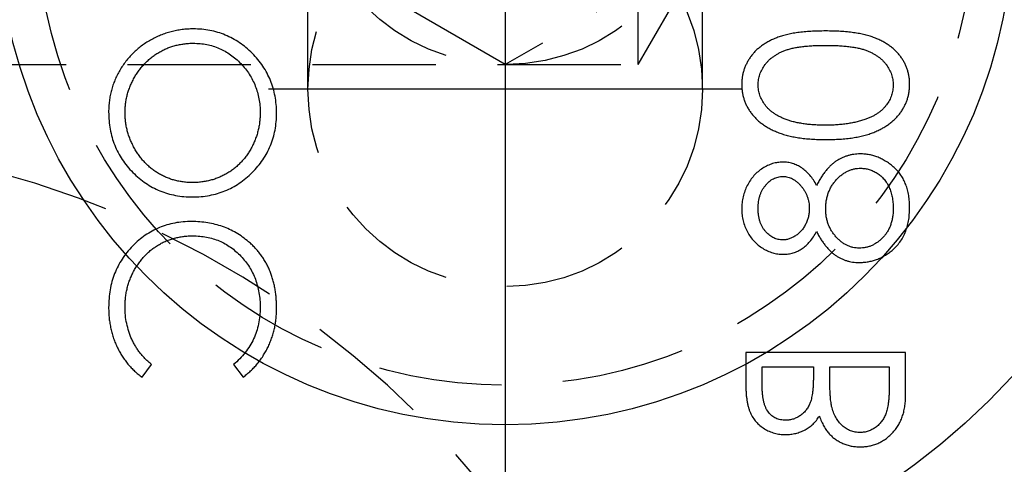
# Model space of a CAD drawing. Extents: x 2651 to 11825, y -3833 to 1075.
# Tile 185 of 256: x 4100.84 to 4120.8, y 44.54 to 53.55. Entities that reach past the tile are written whole.
import ezdxf

# ---------------------------------------------------------------- set-up
doc = ezdxf.new("R2010")
doc.units = 0
doc.header["$LTSCALE"] = 10
for name, pattern in [('CENTER', [2, 1.25, -0.25, 0.25, -0.25]), ('CNSCEN', [17, 15, -1, 0, -1]), ('CNSHID', [4, 3, -1]), ('HIDDEN', [0.375, 0.25, -0.125])]:
    doc.linetypes.add(name, pattern=pattern)
doc.layers.get('0').update_dxf_attribs({"linetype": 'CONTINUOUS'})
doc.layers.get('Defpoints').update_dxf_attribs({"linetype": 'CONTINUOUS'})
for name, color, linetype in [('1', 7, 'CONTINUOUS'), ('COOL', 150, 'HIDDEN'), ('DIM', 3, 'CONTINUOUS'), ('HIDDEN', 6, 'HIDDEN'), ('PART', 7, 'CONTINUOUS'), ('WL1-HL', 4, 'CNSHID'), ('WOR1-CL', 1, 'CNSCEN')]:
    doc.layers.add(name, color=color, linetype=linetype)
doc.styles.get("Standard").update_dxf_attribs({"font": 'romans.shx'})
doc.dimstyles.new('MM& INCH5', dxfattribs={"dimtxt": 5, "dimasz": 2.5, "dimexe": 1, "dimexo": 0.5, "dimtad": 0, "dimrnd": 1.38778e-17, "dimzin": 9, "dimdsep": 46, "dimtxsty": 'Standard', "dimblk": 'CLOSED', "dimcen": 0, "dimclrd": 3, "dimclre": 3, "dimclrt": 3, "dimazin": 2, "dimtfac": 0.75, "dimtofl": 0, "dimtmove": 0, "dimatfit": 3, "dimfxl": 0, "dimtolj": 1, "dimarcsym": 0})

# ---------------------------------------------------------------- blocks, each defined once
blk = doc.blocks.new('DSD')
at = {"layer": '1', "color": 7, "linetype": 'Continuous'}
for p, q in [((489.501, 478.156), (489.501, 477.524)), ((492.74, 478.156), (489.501, 478.156)), ((492.74, 477.28), (492.74, 478.156)), ((477.261, 477.657), (477.455, 477.912)), ((479.116, 477.912), (479.309, 477.657)), ((489.834, 477.865), (490.872, 477.865)), ((489.834, 477.471), (489.834, 477.865)), ((490.872, 477.865), (490.872, 477.67)), ((491.204, 477.865), (492.408, 477.865)), ((491.204, 477.672), (491.204, 477.865)), ((492.408, 477.865), (492.408, 477.451))]:
    blk.add_line(p, q, dxfattribs=at)
at = {"layer": '1', "color": 110, "linetype": 'Continuous'}
blk.add_arc((488.973, 483.37), 24.354, 270, 351.2121, dxfattribs=at)
at = {"layer": '1', "color": 252, "linetype": 'Continuous'}
blk.add_arc((488.973, 483.37), 24.354, 270, 351.2121, dxfattribs=at)
at = {"layer": '1', "color": 7, "linetype": 'Continuous', "extrusion": (0, 0, -1)}
blk.add_arc((-488.973, 483.37), 25.908, 188.7879, 270, dxfattribs=at)
at = {"layer": '1', "color": 7, "linetype": 'Continuous'}
for points, knots in [([(478.3, 484.716), (478.261, 484.715), (478.185, 484.714), (478.071, 484.702), (477.959, 484.685), (477.85, 484.661), (477.742, 484.628), (477.637, 484.59), (477.534, 484.544), (477.433, 484.492), (477.336, 484.433), (477.245, 484.368), (477.158, 484.3), (477.078, 484.225), (477.002, 484.146), (476.932, 484.061), (476.867, 483.971), (476.808, 483.877), (476.755, 483.779), (476.71, 483.678), (476.67, 483.576), (476.639, 483.471), (476.614, 483.365), (476.597, 483.256), (476.585, 483.146), (476.584, 483.072), (476.583, 483.034)], [0, 0, 0, 0, 0.043209, 0.085873, 0.12812, 0.170152, 0.211918, 0.253753, 0.296006, 0.338443, 0.381015, 0.42282, 0.464089, 0.505126, 0.545975, 0.586985, 0.628339, 0.670084, 0.711992, 0.753039, 0.794049, 0.834886, 0.875498, 0.916547, 0.958004, 1, 1, 1, 1]), ([(479.988, 483.008), (479.987, 483.067), (479.984, 483.183), (479.96, 483.352), (479.922, 483.515), (479.867, 483.671), (479.798, 483.82), (479.712, 483.962), (479.611, 484.097), (479.496, 484.223), (479.371, 484.338), (479.237, 484.439), (479.097, 484.524), (478.95, 484.594), (478.797, 484.649), (478.637, 484.687), (478.47, 484.711), (478.357, 484.714), (478.3, 484.716)], [0, 0, 0, 0, 0.065819, 0.129747, 0.192072, 0.253459, 0.31457, 0.37628, 0.439026, 0.503267, 0.567493, 0.629705, 0.691, 0.751452, 0.812004, 0.87315, 0.935635, 1, 1, 1, 1]), ([(491.122, 484.674), (491.07, 484.674), (490.969, 484.673), (490.822, 484.667), (490.685, 484.656), (490.556, 484.641), (490.436, 484.623), (490.326, 484.598), (490.224, 484.571), (490.131, 484.539), (490.046, 484.503), (489.966, 484.464), (489.892, 484.42), (489.822, 484.373), (489.758, 484.323), (489.699, 484.27), (489.647, 484.212), (489.599, 484.152), (489.557, 484.088), (489.52, 484.022), (489.488, 483.955), (489.463, 483.886), (489.443, 483.815), (489.429, 483.742), (489.42, 483.667), (489.419, 483.617), (489.418, 483.591)], [0, 0, 0, 0, 0.068595, 0.133246, 0.194313, 0.251279, 0.304513, 0.354235, 0.400481, 0.443411, 0.484015, 0.523252, 0.561042, 0.5979, 0.633518, 0.668314, 0.702496, 0.736685, 0.770293, 0.803437, 0.835913, 0.86846, 0.900847, 0.933467, 0.966258, 1, 1, 1, 1]), ([(492.823, 483.591), (492.823, 483.617), (492.822, 483.667), (492.813, 483.742), (492.799, 483.814), (492.779, 483.885), (492.755, 483.954), (492.723, 484.021), (492.687, 484.086), (492.645, 484.149), (492.598, 484.209), (492.545, 484.267), (492.486, 484.32), (492.422, 484.37), (492.353, 484.417), (492.278, 484.46), (492.198, 484.5), (492.111, 484.537), (492.018, 484.569), (491.916, 484.598), (491.805, 484.621), (491.685, 484.64), (491.557, 484.656), (491.42, 484.667), (491.274, 484.673), (491.173, 484.674), (491.122, 484.674)], [0, 0, 0, 0, 0.033787, 0.066622, 0.099285, 0.131361, 0.163585, 0.196104, 0.228902, 0.262158, 0.295991, 0.330218, 0.36506, 0.400951, 0.43762, 0.475708, 0.515381, 0.556414, 0.599765, 0.646424, 0.696431, 0.749782, 0.806573, 0.867436, 0.931887, 1, 1, 1, 1]), ([(476.916, 483.02), (476.916, 483.051), (476.917, 483.112), (476.927, 483.203), (476.941, 483.292), (476.96, 483.381), (476.988, 483.468), (477.019, 483.554), (477.057, 483.639), (477.1, 483.722), (477.148, 483.802), (477.201, 483.878), (477.257, 483.95), (477.318, 484.017), (477.382, 484.079), (477.45, 484.138), (477.523, 484.191), (477.599, 484.24), (477.679, 484.283), (477.76, 484.322), (477.845, 484.353), (477.931, 484.379), (478.02, 484.4), (478.111, 484.414), (478.204, 484.424), (478.267, 484.425), (478.299, 484.425)], [0, 0, 0, 0, 0.042023, 0.083645, 0.124984, 0.166247, 0.207702, 0.249631, 0.291742, 0.334743, 0.37746, 0.419556, 0.461044, 0.502096, 0.542891, 0.583801, 0.624864, 0.666225, 0.707399, 0.748557, 0.789655, 0.83074, 0.87207, 0.913993, 0.956498, 1, 1, 1, 1]), ([(478.299, 484.425), (478.345, 484.424), (478.438, 484.422), (478.572, 484.401), (478.702, 484.37), (478.826, 484.324), (478.944, 484.266), (479.057, 484.195), (479.164, 484.11), (479.264, 484.014), (479.356, 483.91), (479.436, 483.798), (479.504, 483.682), (479.559, 483.559), (479.603, 483.432), (479.633, 483.299), (479.653, 483.161), (479.655, 483.067), (479.656, 483.02)], [0, 0, 0, 0, 0.064504, 0.126899, 0.187747, 0.24815, 0.308586, 0.369583, 0.431827, 0.49618, 0.560668, 0.623504, 0.68526, 0.746537, 0.808327, 0.870486, 0.934317, 1, 1, 1, 1]), ([(489.751, 483.582), (489.752, 483.617), (489.756, 483.689), (489.783, 483.795), (489.829, 483.897), (489.88, 483.977), (489.928, 484.039), (489.97, 484.083), (490.016, 484.124), (490.067, 484.161), (490.121, 484.196), (490.179, 484.229), (490.242, 484.258), (490.309, 484.285), (490.383, 484.309), (490.464, 484.328), (490.553, 484.346), (490.651, 484.359), (490.757, 484.37), (490.871, 484.378), (490.993, 484.383), (491.077, 484.383), (491.121, 484.383)], [0, 0, 0, 0, 0.060387, 0.120883, 0.182755, 0.247811, 0.281299, 0.315088, 0.349702, 0.384857, 0.420966, 0.458511, 0.497175, 0.537602, 0.580503, 0.627468, 0.678388, 0.733983, 0.793747, 0.857714, 0.926698, 1, 1, 1, 1]), ([(491.121, 484.383), (491.164, 484.383), (491.248, 484.383), (491.37, 484.378), (491.484, 484.37), (491.589, 484.36), (491.687, 484.345), (491.776, 484.329), (491.858, 484.309), (491.931, 484.286), (491.998, 484.259), (492.061, 484.229), (492.12, 484.198), (492.174, 484.163), (492.224, 484.124), (492.27, 484.083), (492.312, 484.039), (492.361, 483.977), (492.413, 483.896), (492.457, 483.794), (492.485, 483.689), (492.489, 483.617), (492.491, 483.582)], [0, 0, 0, 0, 0.072951, 0.141584, 0.205926, 0.265301, 0.320597, 0.371817, 0.41879, 0.461699, 0.502134, 0.540804, 0.578181, 0.614297, 0.649678, 0.684299, 0.718359, 0.752081, 0.817652, 0.879722, 0.939966, 1, 1, 1, 1]), ([(489.418, 483.591), (489.419, 483.566), (489.42, 483.514), (489.428, 483.439), (489.443, 483.365), (489.463, 483.293), (489.488, 483.222), (489.52, 483.154), (489.556, 483.087), (489.6, 483.023), (489.648, 482.961), (489.702, 482.902), (489.762, 482.847), (489.827, 482.794), (489.899, 482.746), (489.975, 482.7), (490.058, 482.659), (490.147, 482.62), (490.242, 482.586), (490.345, 482.555), (490.455, 482.53), (490.573, 482.509), (490.7, 482.493), (490.834, 482.482), (490.975, 482.475), (491.072, 482.474), (491.122, 482.474)], [0, 0, 0, 0, 0.033788, 0.067194, 0.099862, 0.132567, 0.165151, 0.197913, 0.231319, 0.265083, 0.299255, 0.334399, 0.369943, 0.406284, 0.444064, 0.482998, 0.523354, 0.565537, 0.609613, 0.656391, 0.705885, 0.758325, 0.813832, 0.872795, 0.934722, 1, 1, 1, 1]), ([(491.121, 482.764), (491.082, 482.765), (491.006, 482.766), (490.894, 482.77), (490.788, 482.779), (490.687, 482.79), (490.592, 482.806), (490.502, 482.824), (490.418, 482.847), (490.339, 482.872), (490.265, 482.9), (490.196, 482.932), (490.133, 482.965), (490.074, 483.002), (490.02, 483.041), (489.973, 483.083), (489.929, 483.127), (489.88, 483.189), (489.829, 483.27), (489.783, 483.371), (489.756, 483.475), (489.752, 483.546), (489.751, 483.582)], [0, 0, 0, 0, 0.065681, 0.128486, 0.188175, 0.245106, 0.299448, 0.350823, 0.399942, 0.446672, 0.491255, 0.533376, 0.573853, 0.612526, 0.649597, 0.685532, 0.720106, 0.753838, 0.818925, 0.880493, 0.940311, 1, 1, 1, 1]), ([(491.122, 482.474), (491.172, 482.474), (491.268, 482.475), (491.409, 482.481), (491.542, 482.493), (491.668, 482.508), (491.786, 482.529), (491.896, 482.555), (491.998, 482.583), (492.093, 482.618), (492.181, 482.656), (492.263, 482.698), (492.34, 482.743), (492.411, 482.791), (492.477, 482.843), (492.537, 482.9), (492.591, 482.958), (492.64, 483.021), (492.683, 483.086), (492.721, 483.153), (492.752, 483.222), (492.778, 483.292), (492.798, 483.364), (492.812, 483.439), (492.822, 483.514), (492.823, 483.566), (492.823, 483.591)], [0, 0, 0, 0, 0.065063, 0.126773, 0.185516, 0.240765, 0.29298, 0.34225, 0.388919, 0.432776, 0.474628, 0.514775, 0.553606, 0.591426, 0.628028, 0.663804, 0.698984, 0.733591, 0.767628, 0.801208, 0.834264, 0.866981, 0.89972, 0.932702, 0.966176, 1, 1, 1, 1]), ([(492.491, 483.582), (492.489, 483.546), (492.486, 483.474), (492.458, 483.369), (492.415, 483.268), (492.364, 483.188), (492.316, 483.128), (492.274, 483.084), (492.228, 483.044), (492.178, 483.007), (492.124, 482.972), (492.065, 482.94), (492.002, 482.912), (491.957, 482.895), (491.935, 482.887)], [0, 0, 0, 0, 0.112813, 0.225394, 0.339595, 0.459675, 0.521735, 0.583926, 0.648174, 0.713881, 0.781004, 0.851451, 0.924051, 1, 1, 1, 1]), ([(476.583, 483.034), (476.585, 482.974), (476.588, 482.856), (476.611, 482.683), (476.65, 482.518), (476.703, 482.359), (476.773, 482.209), (476.858, 482.066), (476.958, 481.93), (477.073, 481.804), (477.199, 481.689), (477.332, 481.587), (477.474, 481.502), (477.622, 481.432), (477.777, 481.377), (477.94, 481.34), (478.11, 481.315), (478.226, 481.312), (478.284, 481.311)], [0, 0, 0, 0, 0.06657, 0.130749, 0.193413, 0.254989, 0.316114, 0.377262, 0.439401, 0.502971, 0.566525, 0.628231, 0.689091, 0.749345, 0.81017, 0.87161, 0.934869, 1, 1, 1, 1]), ([(478.284, 481.602), (478.252, 481.602), (478.19, 481.603), (478.098, 481.613), (478.008, 481.627), (477.921, 481.647), (477.835, 481.673), (477.753, 481.705), (477.672, 481.742), (477.594, 481.786), (477.519, 481.834), (477.447, 481.888), (477.38, 481.946), (477.315, 482.009), (477.256, 482.076), (477.2, 482.149), (477.148, 482.226), (477.1, 482.307), (477.057, 482.391), (477.019, 482.477), (476.988, 482.565), (476.96, 482.653), (476.941, 482.743), (476.927, 482.834), (476.917, 482.927), (476.916, 482.989), (476.916, 483.02)], [0, 0, 0, 0, 0.042915, 0.08513, 0.126473, 0.167453, 0.207976, 0.248249, 0.28875, 0.32967, 0.370537, 0.411129, 0.451819, 0.492406, 0.533486, 0.575263, 0.617441, 0.660672, 0.70394, 0.746868, 0.789079, 0.831104, 0.873238, 0.915166, 0.957381, 1, 1, 1, 1]), ([(479.656, 483.02), (479.655, 482.988), (479.655, 482.924), (479.646, 482.83), (479.632, 482.737), (479.611, 482.646), (479.586, 482.557), (479.556, 482.47), (479.518, 482.385), (479.477, 482.301), (479.429, 482.221), (479.378, 482.145), (479.322, 482.074), (479.262, 482.007), (479.198, 481.945), (479.13, 481.887), (479.058, 481.834), (478.982, 481.786), (478.902, 481.742), (478.82, 481.705), (478.736, 481.673), (478.65, 481.647), (478.561, 481.627), (478.471, 481.613), (478.378, 481.603), (478.315, 481.602), (478.284, 481.602)], [0, 0, 0, 0, 0.043633, 0.086538, 0.129177, 0.171436, 0.213416, 0.255266, 0.297369, 0.339941, 0.382347, 0.423953, 0.464871, 0.505572, 0.546003, 0.586568, 0.627065, 0.668271, 0.709549, 0.750428, 0.791096, 0.832027, 0.873136, 0.914611, 0.956956, 1, 1, 1, 1]), ([(478.284, 481.311), (478.343, 481.312), (478.457, 481.315), (478.626, 481.34), (478.788, 481.378), (478.943, 481.432), (479.092, 481.501), (479.233, 481.587), (479.368, 481.688), (479.494, 481.803), (479.61, 481.928), (479.711, 482.063), (479.797, 482.203), (479.866, 482.351), (479.922, 482.506), (479.959, 482.667), (479.984, 482.835), (479.987, 482.95), (479.988, 483.008)], [0, 0, 0, 0, 0.065227, 0.128569, 0.19032, 0.251378, 0.312388, 0.373789, 0.436431, 0.500567, 0.564687, 0.627136, 0.688455, 0.749246, 0.810155, 0.871671, 0.934773, 1, 1, 1, 1]), ([(491.935, 482.887), (491.906, 482.877), (491.847, 482.857), (491.756, 482.832), (491.661, 482.812), (491.561, 482.793), (491.457, 482.781), (491.349, 482.771), (491.236, 482.765), (491.16, 482.765), (491.121, 482.764)], [0, 0, 0, 0, 0.110588, 0.224542, 0.342503, 0.464324, 0.590756, 0.722227, 0.858843, 1, 1, 1, 1]), ([(491.823, 482.183), (491.801, 482.182), (491.756, 482.181), (491.689, 482.174), (491.625, 482.162), (491.562, 482.146), (491.501, 482.125), (491.441, 482.099), (491.384, 482.068), (491.327, 482.033), (491.273, 481.992), (491.22, 481.945), (491.169, 481.893), (491.119, 481.834), (491.07, 481.771), (491.024, 481.7), (490.978, 481.625), (490.95, 481.571), (490.936, 481.544)], [0, 0, 0, 0, 0.058854, 0.116315, 0.172675, 0.22878, 0.28458, 0.340257, 0.39663, 0.453507, 0.512318, 0.572648, 0.636022, 0.702363, 0.771483, 0.844184, 0.92007, 1, 1, 1, 1]), ([(492.823, 481.087), (492.822, 481.131), (492.82, 481.215), (492.806, 481.339), (492.781, 481.453), (492.747, 481.561), (492.704, 481.659), (492.649, 481.75), (492.586, 481.833), (492.512, 481.906), (492.434, 481.97), (492.352, 482.027), (492.269, 482.075), (492.184, 482.115), (492.096, 482.146), (492.007, 482.167), (491.916, 482.18), (491.854, 482.182), (491.823, 482.183)], [0, 0, 0, 0, 0.078556, 0.152863, 0.22356, 0.290375, 0.355403, 0.418291, 0.480389, 0.543073, 0.604924, 0.664398, 0.721943, 0.778375, 0.83383, 0.888861, 0.944089, 1, 1, 1, 1]), ([(490.249, 482.017), (490.215, 482.015), (490.146, 482.012), (490.042, 481.988), (489.941, 481.948), (489.842, 481.893), (489.748, 481.825), (489.665, 481.744), (489.591, 481.651), (489.53, 481.546), (489.479, 481.434), (489.445, 481.316), (489.422, 481.193), (489.42, 481.11), (489.418, 481.068)], [0, 0, 0, 0, 0.074058, 0.14887, 0.226668, 0.307735, 0.391157, 0.473929, 0.557928, 0.644989, 0.733364, 0.821092, 0.909287, 1, 1, 1, 1]), ([(490.936, 481.544), (490.915, 481.582), (490.876, 481.654), (490.803, 481.751), (490.724, 481.833), (490.637, 481.9), (490.546, 481.953), (490.45, 481.989), (490.351, 482.013), (490.283, 482.016), (490.249, 482.017)], [0, 0, 0, 0, 0.14586, 0.282426, 0.41085, 0.535029, 0.654701, 0.770133, 0.884556, 1, 1, 1, 1]), ([(491.121, 481.065), (491.121, 481.094), (491.122, 481.15), (491.133, 481.233), (491.149, 481.313), (491.173, 481.389), (491.203, 481.461), (491.24, 481.53), (491.284, 481.595), (491.334, 481.655), (491.388, 481.711), (491.444, 481.759), (491.503, 481.8), (491.565, 481.833), (491.628, 481.861), (491.695, 481.879), (491.763, 481.89), (491.81, 481.892), (491.833, 481.892)], [0, 0, 0, 0, 0.071269, 0.139812, 0.206497, 0.271535, 0.336082, 0.400528, 0.464984, 0.53005, 0.594423, 0.655583, 0.714849, 0.772115, 0.828999, 0.885122, 0.942079, 1, 1, 1, 1]), ([(491.833, 481.892), (491.862, 481.891), (491.92, 481.889), (492.005, 481.869), (492.088, 481.837), (492.167, 481.792), (492.241, 481.737), (492.305, 481.67), (492.363, 481.594), (492.409, 481.507), (492.446, 481.411), (492.471, 481.308), (492.488, 481.199), (492.49, 481.123), (492.491, 481.084)], [0, 0, 0, 0, 0.074898, 0.148596, 0.224471, 0.302323, 0.381919, 0.461149, 0.542417, 0.626716, 0.714597, 0.804903, 0.900127, 1, 1, 1, 1]), ([(489.751, 481.084), (489.751, 481.107), (489.752, 481.151), (489.759, 481.216), (489.771, 481.278), (489.786, 481.338), (489.808, 481.394), (489.833, 481.447), (489.864, 481.497), (489.899, 481.544), (489.937, 481.587), (489.976, 481.624), (490.018, 481.655), (490.062, 481.682), (490.108, 481.701), (490.155, 481.715), (490.204, 481.725), (490.237, 481.726), (490.254, 481.726)], [0, 0, 0, 0, 0.075243, 0.147209, 0.216447, 0.284025, 0.350655, 0.415031, 0.47963, 0.544652, 0.608044, 0.667828, 0.725114, 0.780992, 0.835527, 0.889438, 0.944072, 1, 1, 1, 1]), ([(490.254, 481.726), (490.271, 481.726), (490.304, 481.724), (490.354, 481.715), (490.402, 481.7), (490.449, 481.677), (490.495, 481.65), (490.539, 481.616), (490.583, 481.576), (490.624, 481.531), (490.663, 481.481), (490.696, 481.429), (490.724, 481.374), (490.748, 481.318), (490.766, 481.259), (490.779, 481.199), (490.787, 481.136), (490.788, 481.094), (490.789, 481.072)], [0, 0, 0, 0, 0.054564, 0.107826, 0.161924, 0.21751, 0.274498, 0.334815, 0.397555, 0.464755, 0.532901, 0.600097, 0.665354, 0.731084, 0.796883, 0.863292, 0.930831, 1, 1, 1, 1]), ([(489.418, 481.068), (489.42, 481.027), (489.422, 480.945), (489.444, 480.826), (489.481, 480.712), (489.531, 480.603), (489.592, 480.502), (489.667, 480.413), (489.75, 480.334), (489.844, 480.268), (489.942, 480.215), (490.046, 480.177), (490.151, 480.153), (490.223, 480.15), (490.259, 480.149)], [0, 0, 0, 0, 0.08941, 0.176306, 0.262626, 0.349446, 0.435498, 0.518928, 0.601355, 0.684256, 0.765807, 0.844877, 0.92228, 1, 1, 1, 1]), ([(490.248, 480.439), (490.232, 480.44), (490.202, 480.441), (490.156, 480.449), (490.112, 480.462), (490.069, 480.48), (490.027, 480.504), (489.985, 480.532), (489.945, 480.566), (489.906, 480.604), (489.87, 480.648), (489.837, 480.696), (489.81, 480.749), (489.788, 480.808), (489.772, 480.87), (489.759, 480.937), (489.752, 481.009), (489.751, 481.058), (489.751, 481.084)], [0, 0, 0, 0, 0.050902, 0.101034, 0.151084, 0.203062, 0.256248, 0.310847, 0.368769, 0.430015, 0.49252, 0.556049, 0.621996, 0.690192, 0.761385, 0.836356, 0.915487, 1, 1, 1, 1]), ([(490.789, 481.072), (490.788, 481.045), (490.786, 480.99), (490.771, 480.909), (490.748, 480.831), (490.716, 480.755), (490.675, 480.685), (490.627, 480.622), (490.572, 480.568), (490.51, 480.522), (490.445, 480.486), (490.38, 480.458), (490.314, 480.442), (490.269, 480.44), (490.248, 480.439)], [0, 0, 0, 0, 0.08969, 0.178494, 0.266838, 0.356558, 0.445334, 0.530806, 0.614076, 0.697707, 0.779142, 0.855354, 0.928557, 1, 1, 1, 1]), ([(491.803, 480.273), (491.78, 480.274), (491.737, 480.276), (491.672, 480.286), (491.61, 480.304), (491.549, 480.33), (491.491, 480.363), (491.434, 480.403), (491.379, 480.451), (491.327, 480.505), (491.279, 480.564), (491.237, 480.626), (491.201, 480.692), (491.172, 480.761), (491.149, 480.833), (491.133, 480.908), (491.122, 480.986), (491.121, 481.038), (491.121, 481.065)], [0, 0, 0, 0, 0.057339, 0.113063, 0.169181, 0.225775, 0.283826, 0.343454, 0.405907, 0.471392, 0.538003, 0.603064, 0.667602, 0.732225, 0.797005, 0.863048, 0.930357, 1, 1, 1, 1]), ([(492.491, 481.084), (492.49, 481.054), (492.489, 480.995), (492.479, 480.909), (492.463, 480.827), (492.44, 480.751), (492.412, 480.679), (492.376, 480.612), (492.335, 480.549), (492.286, 480.493), (492.233, 480.441), (492.178, 480.397), (492.121, 480.358), (492.061, 480.327), (492, 480.303), (491.936, 480.286), (491.87, 480.275), (491.825, 480.274), (491.803, 480.273)], [0, 0, 0, 0, 0.076559, 0.149161, 0.218827, 0.285567, 0.350313, 0.414125, 0.477179, 0.540368, 0.602202, 0.662034, 0.719934, 0.775907, 0.831115, 0.886667, 0.942552, 1, 1, 1, 1]), ([(492.467, 480.228), (492.496, 480.253), (492.552, 480.305), (492.625, 480.392), (492.687, 480.489), (492.737, 480.593), (492.775, 480.705), (492.803, 480.826), (492.819, 480.954), (492.822, 481.042), (492.823, 481.087)], [0, 0, 0, 0, 0.119283, 0.237093, 0.354796, 0.474576, 0.59746, 0.724926, 0.858883, 1, 1, 1, 1]), ([(478.267, 480.813), (478.209, 480.811), (478.094, 480.809), (477.926, 480.785), (477.765, 480.746), (477.611, 480.691), (477.464, 480.621), (477.324, 480.535), (477.191, 480.434), (477.067, 480.318), (476.954, 480.19), (476.854, 480.054), (476.771, 479.909), (476.702, 479.757), (476.648, 479.596), (476.611, 479.428), (476.588, 479.252), (476.585, 479.131), (476.583, 479.07)], [0, 0, 0, 0, 0.064558, 0.127014, 0.187955, 0.248014, 0.307748, 0.368235, 0.42947, 0.492743, 0.556258, 0.618217, 0.679655, 0.741246, 0.803415, 0.866815, 0.932328, 1, 1, 1, 1]), ([(479.422, 480.402), (479.381, 480.435), (479.301, 480.5), (479.171, 480.584), (479.036, 480.655), (478.894, 480.713), (478.746, 480.758), (478.592, 480.789), (478.431, 480.809), (478.322, 480.812), (478.267, 480.813)], [0, 0, 0, 0, 0.124329, 0.247156, 0.36878, 0.490734, 0.613614, 0.738958, 0.867311, 1, 1, 1, 1]), ([(476.916, 479.088), (476.916, 479.121), (476.917, 479.186), (476.927, 479.281), (476.94, 479.376), (476.961, 479.468), (476.987, 479.558), (477.018, 479.647), (477.056, 479.733), (477.098, 479.818), (477.146, 479.899), (477.198, 479.976), (477.254, 480.048), (477.314, 480.116), (477.377, 480.179), (477.445, 480.237), (477.517, 480.29), (477.592, 480.339), (477.671, 480.383), (477.752, 480.419), (477.835, 480.451), (477.922, 480.477), (478.01, 480.497), (478.101, 480.511), (478.194, 480.521), (478.257, 480.522), (478.289, 480.522)], [0, 0, 0, 0, 0.043955, 0.087502, 0.130463, 0.172752, 0.215403, 0.25765, 0.300153, 0.343121, 0.385925, 0.427686, 0.468818, 0.509492, 0.549883, 0.58998, 0.630405, 0.670869, 0.711384, 0.751627, 0.791776, 0.832459, 0.873319, 0.914543, 0.956924, 1, 1, 1, 1]), ([(478.289, 480.522), (478.337, 480.521), (478.431, 480.519), (478.568, 480.498), (478.7, 480.467), (478.826, 480.421), (478.946, 480.364), (479.059, 480.291), (479.167, 480.207), (479.266, 480.111), (479.358, 480.005), (479.438, 479.891), (479.505, 479.77), (479.56, 479.643), (479.603, 479.509), (479.633, 479.368), (479.653, 479.221), (479.655, 479.12), (479.656, 479.068)], [0, 0, 0, 0, 0.064323, 0.12629, 0.186726, 0.246146, 0.305576, 0.365429, 0.426326, 0.48884, 0.551725, 0.613919, 0.675484, 0.737334, 0.800229, 0.864502, 0.931041, 1, 1, 1, 1]), ([(490.259, 480.149), (490.294, 480.15), (490.363, 480.152), (490.463, 480.174), (490.558, 480.211), (490.646, 480.262), (490.728, 480.327), (490.804, 480.408), (490.875, 480.502), (490.915, 480.572), (490.936, 480.608)], [0, 0, 0, 0, 0.121904, 0.239413, 0.35541, 0.472091, 0.592859, 0.718703, 0.854892, 1, 1, 1, 1]), ([(490.936, 480.608), (490.95, 480.582), (490.977, 480.53), (491.02, 480.457), (491.066, 480.389), (491.112, 480.327), (491.16, 480.269), (491.21, 480.218), (491.26, 480.172), (491.313, 480.132), (491.367, 480.097), (491.423, 480.066), (491.481, 480.04), (491.541, 480.019), (491.602, 480.002), (491.665, 479.991), (491.73, 479.984), (491.774, 479.983), (491.797, 479.982)], [0, 0, 0, 0, 0.079525, 0.1551, 0.22722, 0.295911, 0.362056, 0.42552, 0.485813, 0.544495, 0.60146, 0.657841, 0.713974, 0.769468, 0.82613, 0.882885, 0.940701, 1, 1, 1, 1]), ([(479.988, 479.066), (479.988, 479.101), (479.987, 479.17), (479.98, 479.272), (479.969, 479.371), (479.953, 479.467), (479.934, 479.56), (479.909, 479.651), (479.881, 479.739), (479.847, 479.824), (479.81, 479.906), (479.768, 479.985), (479.721, 480.062), (479.67, 480.136), (479.615, 480.207), (479.555, 480.275), (479.491, 480.341), (479.445, 480.382), (479.422, 480.402)], [0, 0, 0, 0, 0.069663, 0.13775, 0.203917, 0.26878, 0.332414, 0.394754, 0.45618, 0.516996, 0.577396, 0.637198, 0.696999, 0.756756, 0.816554, 0.876948, 0.938132, 1, 1, 1, 1]), ([(491.797, 479.982), (491.828, 479.983), (491.89, 479.985), (491.981, 479.997), (492.069, 480.015), (492.155, 480.042), (492.238, 480.077), (492.317, 480.12), (492.395, 480.169), (492.443, 480.208), (492.467, 480.228)], [0, 0, 0, 0, 0.128158, 0.253673, 0.377325, 0.499385, 0.622918, 0.745839, 0.871395, 1, 1, 1, 1]), ([(476.583, 479.07), (476.584, 479.033), (476.585, 478.959), (476.593, 478.851), (476.608, 478.744), (476.627, 478.641), (476.652, 478.54), (476.683, 478.442), (476.719, 478.347), (476.761, 478.255), (476.808, 478.166), (476.859, 478.081), (476.915, 478), (476.974, 477.922), (477.04, 477.85), (477.108, 477.781), (477.182, 477.717), (477.235, 477.677), (477.261, 477.657)], [0, 0, 0, 0, 0.068548, 0.135683, 0.201215, 0.265682, 0.329267, 0.392395, 0.45507, 0.517127, 0.57879, 0.63974, 0.700192, 0.759806, 0.819628, 0.879355, 0.939512, 1, 1, 1, 1]), ([(477.455, 477.912), (477.434, 477.93), (477.391, 477.966), (477.33, 478.024), (477.274, 478.084), (477.221, 478.147), (477.173, 478.213), (477.129, 478.282), (477.089, 478.353), (477.04, 478.452), (476.99, 478.581), (476.947, 478.744), (476.92, 478.914), (476.917, 479.03), (476.916, 479.088)], [0, 0, 0, 0, 0.063163, 0.125475, 0.187121, 0.248294, 0.309295, 0.36985, 0.430973, 0.492456, 0.616148, 0.740844, 0.868183, 1, 1, 1, 1]), ([(479.656, 479.068), (479.654, 479.012), (479.651, 478.901), (479.625, 478.737), (479.583, 478.581), (479.524, 478.432), (479.447, 478.29), (479.354, 478.155), (479.243, 478.028), (479.159, 477.951), (479.116, 477.912)], [0, 0, 0, 0, 0.128515, 0.252949, 0.374755, 0.49594, 0.617181, 0.740909, 0.867811, 1, 1, 1, 1]), ([(479.309, 477.657), (479.335, 477.678), (479.388, 477.719), (479.462, 477.785), (479.532, 477.854), (479.597, 477.928), (479.658, 478.005), (479.714, 478.087), (479.765, 478.172), (479.812, 478.26), (479.853, 478.351), (479.889, 478.446), (479.92, 478.543), (479.945, 478.642), (479.965, 478.745), (479.978, 478.849), (479.987, 478.957), (479.988, 479.03), (479.988, 479.066)], [0, 0, 0, 0, 0.061674, 0.123053, 0.183475, 0.243727, 0.304279, 0.364863, 0.425946, 0.487391, 0.54922, 0.611144, 0.673529, 0.736961, 0.800785, 0.866013, 0.932101, 1, 1, 1, 1]), ([(489.501, 477.524), (489.502, 477.493), (489.502, 477.433), (489.507, 477.346), (489.513, 477.264), (489.524, 477.188), (489.537, 477.117), (489.552, 477.052), (489.571, 476.992), (489.6, 476.921), (489.644, 476.839), (489.709, 476.751), (489.788, 476.676), (489.877, 476.611), (489.975, 476.559), (490.08, 476.522), (490.19, 476.498), (490.266, 476.496), (490.304, 476.495)], [0, 0, 0, 0, 0.062594, 0.121323, 0.17668, 0.228365, 0.276868, 0.321879, 0.364099, 0.403356, 0.477968, 0.550535, 0.623584, 0.698175, 0.773354, 0.847281, 0.922818, 1, 1, 1, 1]), ([(490.872, 477.67), (490.871, 477.641), (490.871, 477.586), (490.868, 477.506), (490.863, 477.432), (490.857, 477.364), (490.848, 477.301), (490.837, 477.245), (490.825, 477.194), (490.805, 477.135), (490.775, 477.069), (490.73, 476.998), (490.675, 476.935), (490.612, 476.882), (490.543, 476.839), (490.468, 476.809), (490.39, 476.788), (490.337, 476.786), (490.31, 476.785)], [0, 0, 0, 0, 0.072301, 0.1397, 0.202289, 0.2606, 0.31319, 0.361739, 0.405706, 0.44554, 0.518832, 0.589778, 0.658867, 0.72843, 0.797283, 0.864815, 0.931364, 1, 1, 1, 1]), ([(491.242, 477.066), (491.239, 477.082), (491.232, 477.116), (491.225, 477.172), (491.218, 477.236), (491.213, 477.307), (491.208, 477.387), (491.206, 477.475), (491.204, 477.571), (491.204, 477.638), (491.204, 477.672)], [0, 0, 0, 0, 0.079306, 0.171953, 0.277057, 0.394731, 0.526177, 0.671345, 0.829285, 1, 1, 1, 1]), ([(490.31, 476.785), (490.292, 476.786), (490.257, 476.787), (490.205, 476.795), (490.157, 476.808), (490.111, 476.825), (490.069, 476.849), (490.029, 476.877), (489.993, 476.911), (489.959, 476.95), (489.93, 476.994), (489.903, 477.044), (489.882, 477.101), (489.864, 477.163), (489.851, 477.231), (489.84, 477.306), (489.835, 477.386), (489.834, 477.442), (489.834, 477.471)], [0, 0, 0, 0, 0.057003, 0.111818, 0.164402, 0.21587, 0.266841, 0.317479, 0.369902, 0.4234, 0.479718, 0.539241, 0.602431, 0.67103, 0.744485, 0.823454, 0.90874, 1, 1, 1, 1]), ([(492.408, 477.451), (492.407, 477.421), (492.407, 477.364), (492.405, 477.282), (492.399, 477.205), (492.391, 477.135), (492.383, 477.071), (492.371, 477.013), (492.358, 476.961), (492.337, 476.901), (492.305, 476.833), (492.257, 476.759), (492.199, 476.694), (492.132, 476.639), (492.06, 476.593), (491.983, 476.56), (491.903, 476.54), (491.848, 476.538), (491.821, 476.536)], [0, 0, 0, 0, 0.072502, 0.139739, 0.201795, 0.259822, 0.312206, 0.360773, 0.40454, 0.443698, 0.516841, 0.587874, 0.657965, 0.728969, 0.799308, 0.866636, 0.933116, 1, 1, 1, 1]), ([(491.821, 476.246), (491.852, 476.247), (491.915, 476.248), (492.006, 476.262), (492.093, 476.284), (492.177, 476.314), (492.257, 476.354), (492.334, 476.403), (492.406, 476.461), (492.475, 476.526), (492.537, 476.599), (492.592, 476.678), (492.637, 476.764), (492.675, 476.855), (492.704, 476.953), (492.725, 477.057), (492.738, 477.166), (492.739, 477.241), (492.74, 477.28)], [0, 0, 0, 0, 0.06116, 0.120335, 0.17818, 0.235235, 0.292683, 0.351186, 0.410457, 0.47172, 0.533761, 0.595739, 0.657888, 0.721295, 0.786823, 0.854686, 0.925478, 1, 1, 1, 1]), ([(491.821, 476.536), (491.804, 476.537), (491.77, 476.537), (491.72, 476.545), (491.671, 476.556), (491.625, 476.57), (491.58, 476.591), (491.537, 476.616), (491.495, 476.644), (491.442, 476.689), (491.381, 476.754), (491.321, 476.846), (491.273, 476.951), (491.253, 477.027), (491.242, 477.066)], [0, 0, 0, 0, 0.060287, 0.119602, 0.177503, 0.235143, 0.292133, 0.350871, 0.410098, 0.470732, 0.594829, 0.722579, 0.856691, 1, 1, 1, 1]), ([(490.304, 476.495), (490.34, 476.496), (490.41, 476.498), (490.513, 476.517), (490.611, 476.547), (490.703, 476.588), (490.788, 476.642), (490.867, 476.705), (490.935, 476.782), (490.973, 476.84), (490.993, 476.869)], [0, 0, 0, 0, 0.130569, 0.256581, 0.380552, 0.503623, 0.625739, 0.747549, 0.871766, 1, 1, 1, 1]), ([(490.993, 476.869), (491.007, 476.832), (491.034, 476.762), (491.082, 476.665), (491.134, 476.582), (491.191, 476.511), (491.252, 476.451), (491.318, 476.398), (491.391, 476.353), (491.469, 476.314), (491.552, 476.284), (491.638, 476.261), (491.728, 476.248), (491.79, 476.247), (491.821, 476.246)], [0, 0, 0, 0, 0.106057, 0.202914, 0.2903, 0.370223, 0.446384, 0.521397, 0.598291, 0.676142, 0.755529, 0.834887, 0.916646, 1, 1, 1, 1])]:
    blk.add_open_spline(points, degree=3, knots=knots, dxfattribs=at)
blk = doc.blocks.new('*U23', base_point=(2059.08, 1167.823))
at = {"layer": 'HIDDEN'}
blk.add_circle((2059.08, 1167.823), 19.05, dxfattribs=at)
blk = doc.blocks.new('*D149')
at = {"layer": 'Defpoints', "color": 0}
for p in [(4171.684, 387.642), (3870.047, 12.642), (3896.684, 12.642)]:
    blk.add_point(p, dxfattribs=at)
at = {"layer": 'DIM', "color": 3, "lineweight": -2}
blk.add_line((3896.184, 12.642), (3870.047, 12.642), dxfattribs=at)
at = {"layer": 'DIM', "color": 3, "insert": (3844.303, 12.642), "char_height": 5, "attachment_point": 5}
blk.add_mtext('\\A1;375 [14.764]', dxfattribs=at)
blk = doc.blocks.new('_Closed')
at = {"color": 0, "linetype": 'ByBlock', "lineweight": -2}
for p, q in [((-1, 0.1667), (0, 0)), ((-1, 0.1667), (-1, -0.1667)), ((0, 0), (-1, -0.1667)), ((0, 0), (-1, 0))]:
    blk.add_line(p, q, dxfattribs=at)
blk = doc.blocks.new('*D150')
at = {"layer": 'Defpoints', "color": 0}
for p in [(4171.684, 387.642), (3870.047, 55.642), (3896.684, 55.642)]:
    blk.add_point(p, dxfattribs=at)
at = {"layer": 'DIM', "color": 3, "lineweight": -2}
blk.add_line((3896.184, 55.642), (3870.047, 55.642), dxfattribs=at)
at = {"layer": 'DIM', "color": 3, "insert": (3844.303, 55.642), "char_height": 5, "attachment_point": 5}
blk.add_mtext('\\A1;332 [13.071]', dxfattribs=at)
blk = doc.blocks.new('*D151')
at = {"layer": 'Defpoints', "color": 0}
for p in [(4171.684, 387.642), (3870.047, -22.358), (3962.156, -22.358)]:
    blk.add_point(p, dxfattribs=at)
at = {"layer": 'DIM', "color": 3, "lineweight": -2}
blk.add_line((3961.656, -22.358), (3870.047, -22.358), dxfattribs=at)
at = {"layer": 'DIM', "color": 3, "insert": (3844.303, -22.358), "char_height": 5, "attachment_point": 5}
blk.add_mtext('\\A1;410 [16.142]', dxfattribs=at)
blk = doc.blocks.new('*D152')
at = {"layer": 'Defpoints', "color": 0}
for p in [(4171.684, 387.642), (3870.047, -84.358), (3941.504, -84.358)]:
    blk.add_point(p, dxfattribs=at)
at = {"layer": 'DIM', "color": 3, "lineweight": -2}
blk.add_line((3941.004, -84.358), (3870.047, -84.358), dxfattribs=at)
at = {"layer": 'DIM', "color": 3, "insert": (3844.303, -84.358), "char_height": 5, "attachment_point": 5}
blk.add_mtext('\\A1;472 [18.583]', dxfattribs=at)
blk = doc.blocks.new('*D153')
at = {"layer": 'Defpoints', "color": 0}
for p in [(4171.684, 387.642), (3870.047, -57.358), (4069.264, -57.358)]:
    blk.add_point(p, dxfattribs=at)
at = {"layer": 'DIM', "color": 3, "lineweight": -2}
blk.add_line((4068.764, -57.358), (3870.047, -57.358), dxfattribs=at)
at = {"layer": 'DIM', "color": 3, "insert": (3846.684, -57.358), "char_height": 5, "attachment_point": 5}
blk.add_mtext('\\A1;445 [17.52]', dxfattribs=at)
blk = doc.blocks.new('*D154')
at = {"layer": 'Defpoints', "color": 0}
for p in [(4171.684, 387.642), (3870.047, -104.358), (4071.444, -104.358)]:
    blk.add_point(p, dxfattribs=at)
at = {"layer": 'DIM', "color": 3, "lineweight": -2}
blk.add_line((4070.944, -104.358), (3870.047, -104.358), dxfattribs=at)
at = {"layer": 'DIM', "color": 3, "insert": (3846.684, -104.358), "char_height": 5, "attachment_point": 5}
blk.add_mtext('\\A1;492 [19.37]', dxfattribs=at)
blk = doc.blocks.new('*D155')
at = {"layer": 'Defpoints', "color": 0}
for p in [(4171.684, 387.642), (3870.047, -124.358), (4057.484, -124.358)]:
    blk.add_point(p, dxfattribs=at)
at = {"layer": 'DIM', "color": 3, "lineweight": -2}
blk.add_line((4056.984, -124.358), (3870.047, -124.358), dxfattribs=at)
at = {"layer": 'DIM', "color": 3, "insert": (3844.303, -124.358), "char_height": 5, "attachment_point": 5}
blk.add_mtext('\\A1;512 [20.157]', dxfattribs=at)
blk = doc.blocks.new('*D192')
at = {"layer": 'Defpoints', "color": 0}
for p in [(4171.684, 387.642), (3870.047, 32.042), (4076.434, 32.042)]:
    blk.add_point(p, dxfattribs=at)
at = {"layer": 'DIM', "color": 3, "lineweight": -2}
blk.add_line((4075.934, 32.042), (3870.047, 32.042), dxfattribs=at)
at = {"layer": 'DIM', "color": 3, "insert": (3849.065, 32.042), "char_height": 5, "attachment_point": 5}
blk.add_mtext('\\A1;355.6 [14]', dxfattribs=at)
blk = doc.blocks.new('*D194')
at = {"layer": 'Defpoints', "color": 0}
for p in [(4171.684, 387.642), (3974.684, -117.538), (3974.684, -149.953)]:
    blk.add_point(p, dxfattribs=at)
at = {"layer": 'DIM', "color": 3, "lineweight": -2}
blk.add_line((3974.684, -118.038), (3974.684, -149.953), dxfattribs=at)
at = {"layer": 'DIM', "color": 3, "insert": (3974.684, -172.959), "char_height": 5, "attachment_point": 5, "rotation": 90}
blk.add_mtext('\\A1;197 [7.756]', dxfattribs=at)
blk = doc.blocks.new('*D195')
at = {"layer": 'Defpoints', "color": 0}
for p in [(4171.684, 387.642), (4046.684, -137.358), (4046.684, -149.953)]:
    blk.add_point(p, dxfattribs=at)
at = {"layer": 'DIM', "color": 3, "lineweight": -2}
blk.add_line((4046.684, -137.858), (4046.684, -149.953), dxfattribs=at)
at = {"layer": 'DIM', "color": 3, "insert": (4046.684, -172.959), "char_height": 5, "attachment_point": 5, "rotation": 90}
blk.add_mtext('\\A1;125 [4.921]', dxfattribs=at)
blk = doc.blocks.new('*D196')
at = {"layer": 'Defpoints', "color": 0}
for p in [(4171.684, 387.642), (4064.684, -131.558), (4064.684, -149.953)]:
    blk.add_point(p, dxfattribs=at)
at = {"layer": 'DIM', "color": 3, "lineweight": -2}
blk.add_line((4064.684, -132.058), (4064.684, -149.953), dxfattribs=at)
at = {"layer": 'DIM', "color": 3, "insert": (4064.684, -172.959), "char_height": 5, "attachment_point": 5, "rotation": 90}
blk.add_mtext('\\A1;107 [4.213]', dxfattribs=at)
blk = doc.blocks.new('*D197')
at = {"layer": 'Defpoints', "color": 0}
for p in [(4171.684, 387.642), (4086.684, -119.598), (4086.684, -149.953)]:
    blk.add_point(p, dxfattribs=at)
at = {"layer": 'DIM', "color": 3, "lineweight": -2}
blk.add_line((4086.684, -120.098), (4086.684, -149.953), dxfattribs=at)
at = {"layer": 'DIM', "color": 3, "insert": (4086.684, -170.935), "char_height": 5, "attachment_point": 5, "rotation": 90}
blk.add_mtext('\\A1;85 [3.346]', dxfattribs=at)
blk = doc.blocks.new('*D198')
at = {"layer": 'Defpoints', "color": 0}
for p in [(4171.684, 387.642), (4096.684, -84.778), (4096.684, -149.953)]:
    blk.add_point(p, dxfattribs=at)
at = {"layer": 'DIM', "color": 3, "lineweight": -2}
blk.add_line((4096.684, -85.278), (4096.684, -149.953), dxfattribs=at)
at = {"layer": 'DIM', "color": 3, "insert": (4096.684, -170.935), "char_height": 5, "attachment_point": 5, "rotation": 90}
blk.add_mtext('\\A1;75 [2.953]', dxfattribs=at)
blk = doc.blocks.new('*D279')
at = {"layer": 'Defpoints', "color": 0}
for p in [(4171.684, 387.642), (3870.047, -67.358), (3896.684, -67.358)]:
    blk.add_point(p, dxfattribs=at)
at = {"layer": 'DIM', "color": 3, "lineweight": -2}
blk.add_line((3896.184, -67.358), (3870.047, -67.358), dxfattribs=at)
at = {"layer": 'DIM', "color": 3, "insert": (3844.303, -67.358), "char_height": 5, "attachment_point": 5}
blk.add_mtext('\\A1;455 [17.913]', dxfattribs=at)
blk = doc.blocks.new('117')
at = {"layer": 'WL1-HL'}
for radius in [13.87, 10.3]:
    blk.add_circle((254.95, 1693.104), radius, dxfattribs=at)
at = {"layer": 'WOR1-CL'}
blk.add_line((254.95, 1707.474), (254.95, 1678.734), dxfattribs=at)
blk = doc.blocks.new('A$C257357D5')
at = {"layer": 'COOL', "color": 1, "linetype": 'CENTER'}
for p, q in [((-61, 60.106), (-61, -35)), ((-56.2, -35.5), (-65.8, -35.5))]:
    blk.add_line(p, q, dxfattribs=at)
at = {"layer": 'COOL'}
for p, q in [((-58.309, -35), (-58.309, -27)), ((-65, -35.5), (-65, -31)), ((-57, -35.5), (-57, -31))]:
    blk.add_line(p, q, dxfattribs=at)
for points in [[(-57, 49.388), (-57, -32.691), (-61, -35), (-65, -32.691), (-65, 49.388)], [(-237.406, -35), (-58.309, -35), (-56, -31), (-58.309, -27), (-237.406, -27)]]:
    blk.add_lwpolyline(points, dxfattribs=at)
for centre, radius in [((-61, -32), 9.5), ((-61, -31), 4), ((-61, -35.5), 4)]:
    blk.add_circle(centre, radius, dxfattribs=at)
blk.add_blockref('117', (-315.95, -1725.104), dxfattribs=at)

msp = doc.modelspace()

# ---------------------------------------------------------------- block references
at = {"layer": 'DIM'}
for name, p in [('DSD', (3626.059, -431.352)), ('A$C257357D5', (4171.684, 87.642))]:
    msp.add_blockref(name, p, dxfattribs=at)
at = {"layer": 'PART', "xscale": -1, "rotation": 180}
msp.add_blockref('*U23', (4095.484, 32.042), dxfattribs=at)

# ---------------------------------------------------------------- dimensions: what is measured, and where the dimension line sits
at = {"layer": 'DIM'}
for feature_location, offset, dtype, picture, middle in [((3962.156, -22.358), (-92.109, 0), 0, '*D151', (3844.303, -22.358)), ((3941.504, -84.358), (-71.457, 0), 0, '*D152', (3844.303, -84.358)), ((3896.684, -67.358), (-26.637, 0), 0, '*D279', (3844.303, -67.358)), ((4057.484, -124.358), (-187.437, 0), 0, '*D155', (3844.303, -124.358)), ((3896.684, 12.642), (-26.637, 0), 0, '*D149', (3844.303, 12.642)), ((3896.684, 55.642), (-26.637, 0), 0, '*D150', (3844.303, 55.642)), ((4069.264, -57.358), (-199.217, 0), 0, '*D153', (3846.684, -57.358)), ((4071.444, -104.358), (-201.397, 0), 0, '*D154', (3846.684, -104.358)), ((4076.434, 32.042), (-206.387, 0), 0, '*D192', (3849.065, 32.042)), ((3974.684, -117.538), (0, -32.415), 1, '*D194', (3974.684, -172.959)), ((4046.684, -137.358), (0, -12.595), 1, '*D195', (4046.684, -172.959)), ((4064.684, -131.558), (0, -18.395), 1, '*D196', (4064.684, -172.959)), ((4086.684, -119.598), (0, -30.355), 1, '*D197', (4086.684, -170.935)), ((4096.684, -84.778), (0, -65.175), 1, '*D198', (4096.684, -170.935))]:
    dim = msp.add_ordinate_dim(feature_location=feature_location, offset=offset, dtype=dtype, origin=(4171.684, 387.642), dimstyle='MM& INCH5', dxfattribs=at)
    dim.commit()
    dim.dimension.update_dxf_attribs({"geometry": picture, "text_midpoint": middle})

doc.saveas('drawing.dxf')
